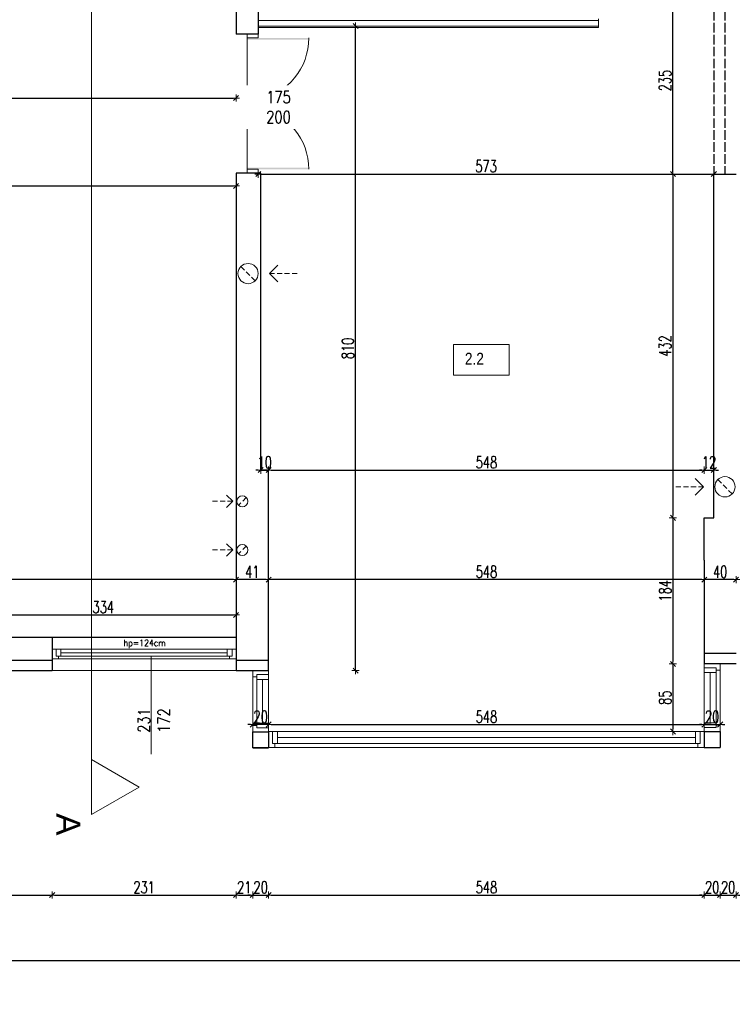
# Model space of a CAD drawing. Header units: millimetres. Extents: x 64838 to 107664, y -36848 to 0.
# Tile 88 of 109: x 89396 to 90292, y -30932 to -29695. Entities that reach past the tile are written whole.
import ezdxf

# ---------------------------------------------------------------- set-up
doc = ezdxf.new("R2010")
doc.units = ezdxf.units.MM
doc.linetypes.add('ACAD_ISO02W100', pattern=[15, 12, -3])
doc.linetypes.add('HIDDEN', pattern=[9.525, 6.35, -3.175])
doc.layers.get('Defpoints').update_dxf_attribs({"color": 30})
for name, color, linetype, lineweight in [('J 0.15', 40, 'Continuous', 15), ('J opisy', 7, 'Continuous', 9), ('J stolarka_okna', 144, 'Continuous', 0), ('J wymiary', 1, 'Continuous', 9), ('OPIS', 7, 'Continuous', 5), ('sciany', 252, 'Continuous', 30)]:
    doc.layers.add(name, color=color, linetype=linetype, lineweight=lineweight)
doc.styles.add('ADESK2', font='simplex', dxfattribs={"width": 0.7})
doc.styles.get("Standard").update_dxf_attribs({"font": 'arial.ttf'})
doc.dimstyles.new('1-100', dxfattribs={"dimscale": 1.5, "dimtxt": 10, "dimasz": 2, "dimexe": 1, "dimexo": 1, "dimgap": 1.5, "dimtad": 1, "dimdec": 0, "dimrnd": 0.5, "dimdsep": 46, "dimtxsty": 'ADESK2', "dimblk": 'wymiar', "dimcen": -1, "dimdle": 5, "dimse1": 1, "dimse2": 1, "dimclrd": 256, "dimclre": 256, "dimclrt": 256, "dimadec": 0, "dimazin": 0, "dimtfac": 1, "dimtdec": 0, "dimtix": 1, "dimtmove": 0, "dimatfit": 3, "dimfxl": 20, "dimfxlon": 1, "dimtolj": 1, "dimtzin": 0, "dimarcsym": 0})

# ---------------------------------------------------------------- blocks, each defined once
blk = doc.blocks.new('wymiar')
for p, q in [((1.5, 0), (-1.5, 0)), ((1.06, 1.06), (-1.06, -1.06)), ((0, 1.5), (0, -1.5))]:
    blk.add_line(p, q)
blk = doc.blocks.new('*D1269')
at = {"layer": 'Defpoints', "color": 0, "ltscale": 4}
for p in [(90216.9, -29654), (90229.2, -29654), (90229.2, -29889)]:
    blk.add_point(p, dxfattribs=at)
at = {"layer": 'J wymiary', "lineweight": -2}
blk.add_line((90216.9, -29886), (90216.9, -29657), dxfattribs=at)
at = {"layer": 'J wymiary', "lineweight": -2, "ltscale": 4, "xscale": 3, "yscale": 3, "zscale": 3}
for p, rotation in [((90216.9, -29654), 90), ((90216.9, -29889), 270)]:
    blk.add_blockref('wymiar', p, dxfattribs=dict(at, rotation=rotation))
at = {"layer": 'J wymiary', "ltscale": 4, "insert": (90207.1, -29771.5), "char_height": 15, "attachment_point": 5, "rotation": 90, "style": 'ADESK2'}
blk.add_mtext('\\A1;235', dxfattribs=at)
blk = doc.blocks.new('*D1301')
at = {"layer": 'Defpoints', "color": 0, "ltscale": 4}
for p in [(90256.3, -30398.6), (90256.3, -30398.6), (90296.3, -30398.6)]:
    blk.add_point(p, dxfattribs=at)
at = {"layer": 'J wymiary', "lineweight": -2}
blk.add_line((90293.3, -30398.6), (90259.3, -30398.6), dxfattribs=at)
at = {"layer": 'J wymiary', "lineweight": -2, "ltscale": 4, "xscale": 3, "yscale": 3, "zscale": 3, "rotation": 180}
blk.add_blockref('wymiar', (90256.3, -30398.6), dxfattribs=at)
at = {"layer": 'J wymiary', "lineweight": -2, "ltscale": 4, "xscale": 3, "yscale": 3, "zscale": 3}
blk.add_blockref('wymiar', (90296.3, -30398.6), dxfattribs=at)
at = {"layer": 'J wymiary', "ltscale": 4, "insert": (90276.3, -30388.8), "char_height": 15, "attachment_point": 5, "style": 'ADESK2'}
blk.add_mtext('\\A1;40', dxfattribs=at)
blk = doc.blocks.new('*D1302')
at = {"layer": 'Defpoints', "color": 0, "ltscale": 4}
for p in [(89708.9, -30398.6), (89708.9, -30398.6), (90256.3, -30398.6)]:
    blk.add_point(p, dxfattribs=at)
at = {"layer": 'J wymiary', "lineweight": -2}
blk.add_line((90253.3, -30398.6), (89711.9, -30398.6), dxfattribs=at)
at = {"layer": 'J wymiary', "lineweight": -2, "ltscale": 4, "xscale": 3, "yscale": 3, "zscale": 3, "rotation": 180}
blk.add_blockref('wymiar', (89708.9, -30398.6), dxfattribs=at)
at = {"layer": 'J wymiary', "lineweight": -2, "ltscale": 4, "xscale": 3, "yscale": 3, "zscale": 3}
blk.add_blockref('wymiar', (90256.3, -30398.6), dxfattribs=at)
at = {"layer": 'J wymiary', "ltscale": 4, "insert": (89982.6, -30388.8), "char_height": 15, "attachment_point": 5, "style": 'ADESK2'}
blk.add_mtext('\\A1;548', dxfattribs=at)
blk = doc.blocks.new('*D1303')
at = {"layer": 'Defpoints', "color": 0, "ltscale": 4}
for p in [(89667.9, -30398.6), (89667.9, -30398.6), (89708.9, -30398.6)]:
    blk.add_point(p, dxfattribs=at)
at = {"layer": 'J wymiary', "lineweight": -2}
blk.add_line((89705.9, -30398.6), (89670.9, -30398.6), dxfattribs=at)
at = {"layer": 'J wymiary', "lineweight": -2, "ltscale": 4, "xscale": 3, "yscale": 3, "zscale": 3, "rotation": 180}
blk.add_blockref('wymiar', (89667.9, -30398.6), dxfattribs=at)
at = {"layer": 'J wymiary', "lineweight": -2, "ltscale": 4, "xscale": 3, "yscale": 3, "zscale": 3}
blk.add_blockref('wymiar', (89708.9, -30398.6), dxfattribs=at)
at = {"layer": 'J wymiary', "ltscale": 4, "insert": (89688.4, -30388.8), "char_height": 15, "attachment_point": 5, "style": 'ADESK2'}
blk.add_mtext('\\A1;41', dxfattribs=at)
blk = doc.blocks.new('*D1304')
at = {"layer": 'Defpoints', "color": 0, "ltscale": 4}
for p in [(88794.3, -30398.6), (88794.3, -30398.6), (89667.9, -30398.6)]:
    blk.add_point(p, dxfattribs=at)
at = {"layer": 'J wymiary', "lineweight": -2}
blk.add_line((89664.9, -30398.6), (88797.3, -30398.6), dxfattribs=at)
at = {"layer": 'J wymiary', "lineweight": -2, "ltscale": 4, "xscale": 3, "yscale": 3, "zscale": 3, "rotation": 180}
blk.add_blockref('wymiar', (88794.3, -30398.6), dxfattribs=at)
at = {"layer": 'J wymiary', "lineweight": -2, "ltscale": 4, "xscale": 3, "yscale": 3, "zscale": 3}
blk.add_blockref('wymiar', (89667.9, -30398.6), dxfattribs=at)
at = {"layer": 'J wymiary', "ltscale": 4, "insert": (89231.1, -30388.8), "char_height": 15, "attachment_point": 5, "style": 'ADESK2'}
blk.add_mtext('\\A1;874', dxfattribs=at)
blk = doc.blocks.new('*D1307')
at = {"layer": 'Defpoints', "color": 0, "ltscale": 4}
for p in [(89334.3, -30443), (89667.9, -30443), (89667.9, -30443)]:
    blk.add_point(p, dxfattribs=at)
at = {"layer": 'J wymiary', "lineweight": -2}
blk.add_line((89337.3, -30443), (89664.9, -30443), dxfattribs=at)
at = {"layer": 'J wymiary', "lineweight": -2, "ltscale": 4, "xscale": 3, "yscale": 3, "zscale": 3, "rotation": 180}
blk.add_blockref('wymiar', (89334.3, -30443), dxfattribs=at)
at = {"layer": 'J wymiary', "lineweight": -2, "ltscale": 4, "xscale": 3, "yscale": 3, "zscale": 3}
blk.add_blockref('wymiar', (89667.9, -30443), dxfattribs=at)
at = {"layer": 'J wymiary', "ltscale": 4, "insert": (89501.1, -30433.2), "char_height": 15, "attachment_point": 5, "style": 'ADESK2'}
blk.add_mtext('\\A1;334', dxfattribs=at)
blk = doc.blocks.new('*D1316')
at = {"layer": 'Defpoints', "color": 0, "ltscale": 4}
for p in [(89667.9, -29903.9), (88794.3, -29942), (89667.9, -29942)]:
    blk.add_point(p, dxfattribs=at)
at = {"layer": 'J wymiary', "lineweight": -2}
blk.add_line((88797.3, -29903.9), (89664.9, -29903.9), dxfattribs=at)
at = {"layer": 'J wymiary', "lineweight": -2, "ltscale": 4, "xscale": 3, "yscale": 3, "zscale": 3, "rotation": 180}
blk.add_blockref('wymiar', (88794.3, -29903.9), dxfattribs=at)
at = {"layer": 'J wymiary', "lineweight": -2, "ltscale": 4, "xscale": 3, "yscale": 3, "zscale": 3}
blk.add_blockref('wymiar', (89667.9, -29903.9), dxfattribs=at)
at = {"layer": 'J wymiary', "ltscale": 4, "insert": (89231.1, -29894.1), "char_height": 15, "attachment_point": 5, "style": 'ADESK2'}
blk.add_mtext('\\A1;874', dxfattribs=at)
blk = doc.blocks.new('*D1318')
at = {"layer": 'Defpoints', "color": 0, "ltscale": 4}
for p in [(89667.9, -29793.4), (88875.3, -29813), (89667.9, -29813)]:
    blk.add_point(p, dxfattribs=at)
at = {"layer": 'J wymiary', "lineweight": -2}
blk.add_line((88878.3, -29793.4), (89664.9, -29793.4), dxfattribs=at)
at = {"layer": 'J wymiary', "lineweight": -2, "ltscale": 4, "xscale": 3, "yscale": 3, "zscale": 3, "rotation": 180}
blk.add_blockref('wymiar', (88875.3, -29793.4), dxfattribs=at)
at = {"layer": 'J wymiary', "lineweight": -2, "ltscale": 4, "xscale": 3, "yscale": 3, "zscale": 3}
blk.add_blockref('wymiar', (89667.9, -29793.4), dxfattribs=at)
at = {"layer": 'J wymiary', "ltscale": 4, "insert": (89271.6, -29783.7), "char_height": 15, "attachment_point": 5, "style": 'ADESK2'}
blk.add_mtext('\\A1;793', dxfattribs=at)
blk = doc.blocks.new('*D1358')
at = {"layer": 'Defpoints', "color": 0, "ltscale": 4}
for p in [(90229.2, -29889), (90216.9, -30321), (90229.2, -30321)]:
    blk.add_point(p, dxfattribs=at)
at = {"layer": 'J wymiary', "lineweight": -2}
blk.add_line((90216.9, -29892), (90216.9, -30318), dxfattribs=at)
at = {"layer": 'J wymiary', "lineweight": -2, "ltscale": 4, "xscale": 3, "yscale": 3, "zscale": 3}
for p, rotation in [((90216.9, -29889), 90), ((90216.9, -30321), 270)]:
    blk.add_blockref('wymiar', p, dxfattribs=dict(at, rotation=rotation))
at = {"layer": 'J wymiary', "ltscale": 4, "insert": (90207.1, -30105), "char_height": 15, "attachment_point": 5, "rotation": 90, "style": 'ADESK2'}
blk.add_mtext('\\A1;432', dxfattribs=at)
blk = doc.blocks.new('*D1359')
at = {"layer": 'Defpoints', "color": 0, "ltscale": 4}
for p in [(90256.3, -30321), (90216.9, -30504.5), (90256.3, -30504.5)]:
    blk.add_point(p, dxfattribs=at)
at = {"layer": 'J wymiary', "lineweight": -2}
blk.add_line((90216.9, -30324), (90216.9, -30501.5), dxfattribs=at)
at = {"layer": 'J wymiary', "lineweight": -2, "ltscale": 4, "xscale": 3, "yscale": 3, "zscale": 3}
for p, rotation in [((90216.9, -30321), 90), ((90216.9, -30504.5), 270)]:
    blk.add_blockref('wymiar', p, dxfattribs=dict(at, rotation=rotation))
at = {"layer": 'J wymiary', "ltscale": 4, "insert": (90207.1, -30412.7), "char_height": 15, "attachment_point": 5, "rotation": 90, "style": 'ADESK2'}
blk.add_mtext('\\A1;184', dxfattribs=at)
blk = doc.blocks.new('*D1360')
at = {"layer": 'Defpoints', "color": 0, "ltscale": 4}
for p in [(90256.3, -30504.5), (90216.9, -30589.5), (90256.3, -30589.5)]:
    blk.add_point(p, dxfattribs=at)
at = {"layer": 'J wymiary', "lineweight": -2}
blk.add_line((90216.9, -30507.5), (90216.9, -30586.5), dxfattribs=at)
at = {"layer": 'J wymiary', "lineweight": -2, "ltscale": 4, "xscale": 3, "yscale": 3, "zscale": 3}
for p, rotation in [((90216.9, -30504.5), 90), ((90216.9, -30589.5), 270)]:
    blk.add_blockref('wymiar', p, dxfattribs=dict(at, rotation=rotation))
at = {"layer": 'J wymiary', "ltscale": 4, "insert": (90207.1, -30547), "char_height": 15, "attachment_point": 5, "rotation": 90, "style": 'ADESK2'}
blk.add_mtext('\\A1;85', dxfattribs=at)
blk = doc.blocks.new('*D1361')
at = {"layer": 'Defpoints', "color": 0, "ltscale": 4}
for p in [(90256.3, -30580.7), (89708.9, -30590), (90256.3, -30589.5)]:
    blk.add_point(p, dxfattribs=at)
at = {"layer": 'J wymiary', "lineweight": -2}
blk.add_line((89711.9, -30580.7), (90253.3, -30580.7), dxfattribs=at)
at = {"layer": 'J wymiary', "lineweight": -2, "ltscale": 4, "xscale": 3, "yscale": 3, "zscale": 3, "rotation": 180}
blk.add_blockref('wymiar', (89708.9, -30580.7), dxfattribs=at)
at = {"layer": 'J wymiary', "lineweight": -2, "ltscale": 4, "xscale": 3, "yscale": 3, "zscale": 3}
blk.add_blockref('wymiar', (90256.3, -30580.7), dxfattribs=at)
at = {"layer": 'J wymiary', "ltscale": 4, "insert": (89982.6, -30570.9), "char_height": 15, "attachment_point": 5, "style": 'ADESK2'}
blk.add_mtext('\\A1;548', dxfattribs=at)
blk = doc.blocks.new('*D1362')
at = {"layer": 'Defpoints', "color": 0, "ltscale": 4}
for p in [(90276.3, -30580.7), (90256.3, -30589.5), (90276.3, -30589.5)]:
    blk.add_point(p, dxfattribs=at)
at = {"layer": 'J wymiary', "lineweight": -2}
for p, q in [((90253.3, -30580.7), (90250.3, -30580.7)), ((90256.3, -30580.7), (90276.3, -30580.7)), ((90279.3, -30580.7), (90282.3, -30580.7))]:
    blk.add_line(p, q, dxfattribs=at)
at = {"layer": 'J wymiary', "lineweight": -2, "ltscale": 4, "xscale": 3, "yscale": 3, "zscale": 3}
blk.add_blockref('wymiar', (90256.3, -30580.7), dxfattribs=at)
at = {"layer": 'J wymiary', "lineweight": -2, "ltscale": 4, "xscale": 3, "yscale": 3, "zscale": 3, "rotation": 180}
blk.add_blockref('wymiar', (90276.3, -30580.7), dxfattribs=at)
at = {"layer": 'J wymiary', "ltscale": 4, "insert": (90266.3, -30570.9), "char_height": 15, "attachment_point": 5, "style": 'ADESK2'}
blk.add_mtext('\\A1;20', dxfattribs=at)
blk = doc.blocks.new('*D1363')
at = {"layer": 'Defpoints', "color": 0, "ltscale": 4}
for p in [(89688.9, -30580.7), (89688.9, -30590), (89708.9, -30590)]:
    blk.add_point(p, dxfattribs=at)
at = {"layer": 'J wymiary', "lineweight": -2}
for p, q in [((89685.9, -30580.7), (89682.9, -30580.7)), ((89708.9, -30580.7), (89688.9, -30580.7)), ((89711.9, -30580.7), (89714.9, -30580.7))]:
    blk.add_line(p, q, dxfattribs=at)
at = {"layer": 'J wymiary', "lineweight": -2, "ltscale": 4, "xscale": 3, "yscale": 3, "zscale": 3}
blk.add_blockref('wymiar', (89688.9, -30580.7), dxfattribs=at)
at = {"layer": 'J wymiary', "lineweight": -2, "ltscale": 4, "xscale": 3, "yscale": 3, "zscale": 3, "rotation": 180}
blk.add_blockref('wymiar', (89708.9, -30580.7), dxfattribs=at)
at = {"layer": 'J wymiary', "ltscale": 4, "insert": (89698.9, -30570.9), "char_height": 15, "attachment_point": 5, "style": 'ADESK2'}
blk.add_mtext('\\A1;20', dxfattribs=at)
blk = doc.blocks.new('*D1364')
at = {"layer": 'Defpoints', "color": 0, "ltscale": 4}
for p in [(89698.9, -30261), (89708.9, -30261), (89708.9, -30261)]:
    blk.add_point(p, dxfattribs=at)
at = {"layer": 'J wymiary', "lineweight": -2}
for p, q in [((89695.9, -30261), (89692.9, -30261)), ((89698.9, -30261), (89708.9, -30261)), ((89711.9, -30261), (89714.9, -30261))]:
    blk.add_line(p, q, dxfattribs=at)
at = {"layer": 'J wymiary', "lineweight": -2, "ltscale": 4, "xscale": 3, "yscale": 3, "zscale": 3}
blk.add_blockref('wymiar', (89698.9, -30261), dxfattribs=at)
at = {"layer": 'J wymiary', "lineweight": -2, "ltscale": 4, "xscale": 3, "yscale": 3, "zscale": 3, "rotation": 180}
blk.add_blockref('wymiar', (89708.9, -30261), dxfattribs=at)
at = {"layer": 'J wymiary', "ltscale": 4, "insert": (89703.9, -30251.2), "char_height": 15, "attachment_point": 5, "style": 'ADESK2'}
blk.add_mtext('\\A1;10', dxfattribs=at)
blk = doc.blocks.new('*D1365')
at = {"layer": 'Defpoints', "color": 0, "ltscale": 4}
for p in [(89708.9, -30261), (90256.3, -30261), (90256.3, -30261)]:
    blk.add_point(p, dxfattribs=at)
at = {"layer": 'J wymiary', "lineweight": -2}
blk.add_line((89711.9, -30261), (90253.3, -30261), dxfattribs=at)
at = {"layer": 'J wymiary', "lineweight": -2, "ltscale": 4, "xscale": 3, "yscale": 3, "zscale": 3, "rotation": 180}
blk.add_blockref('wymiar', (89708.9, -30261), dxfattribs=at)
at = {"layer": 'J wymiary', "lineweight": -2, "ltscale": 4, "xscale": 3, "yscale": 3, "zscale": 3}
blk.add_blockref('wymiar', (90256.3, -30261), dxfattribs=at)
at = {"layer": 'J wymiary', "ltscale": 4, "insert": (89982.6, -30251.2), "char_height": 15, "attachment_point": 5, "style": 'ADESK2'}
blk.add_mtext('\\A1;548', dxfattribs=at)
blk = doc.blocks.new('*D1366')
at = {"layer": 'Defpoints', "color": 0, "ltscale": 4}
for p in [(90268.3, -30261), (90256.3, -30321), (90268.3, -30321)]:
    blk.add_point(p, dxfattribs=at)
at = {"layer": 'J wymiary', "lineweight": -2}
for p, q in [((90253.3, -30261), (90250.3, -30261)), ((90256.3, -30261), (90268.3, -30261)), ((90271.3, -30261), (90274.3, -30261))]:
    blk.add_line(p, q, dxfattribs=at)
at = {"layer": 'J wymiary', "lineweight": -2, "ltscale": 4, "xscale": 3, "yscale": 3, "zscale": 3}
blk.add_blockref('wymiar', (90256.3, -30261), dxfattribs=at)
at = {"layer": 'J wymiary', "lineweight": -2, "ltscale": 4, "xscale": 3, "yscale": 3, "zscale": 3, "rotation": 180}
blk.add_blockref('wymiar', (90268.3, -30261), dxfattribs=at)
at = {"layer": 'J wymiary', "ltscale": 4, "insert": (90262.3, -30251.2), "char_height": 15, "attachment_point": 5, "style": 'ADESK2'}
blk.add_mtext('\\A1;12', dxfattribs=at)
blk = doc.blocks.new('*D1367')
at = {"layer": 'Defpoints', "color": 0, "ltscale": 4}
for p in [(89708.9, -29703), (89818.1, -29703), (89708.9, -30513)]:
    blk.add_point(p, dxfattribs=at)
at = {"layer": 'J wymiary', "lineweight": -2}
blk.add_line((89818.1, -30510), (89818.1, -29706), dxfattribs=at)
at = {"layer": 'J wymiary', "lineweight": -2, "ltscale": 4, "xscale": 3, "yscale": 3, "zscale": 3}
for p, rotation in [((89818.1, -29703), 90), ((89818.1, -30513), 270)]:
    blk.add_blockref('wymiar', p, dxfattribs=dict(at, rotation=rotation))
at = {"layer": 'J wymiary', "ltscale": 4, "insert": (89808.3, -30108), "char_height": 15, "attachment_point": 5, "rotation": 90, "style": 'ADESK2'}
blk.add_mtext('\\A1;810', dxfattribs=at)
blk = doc.blocks.new('*D1368')
at = {"layer": 'Defpoints', "color": 0, "ltscale": 4}
for p in [(89695.9, -29888), (90268.3, -29889), (90268.3, -29889)]:
    blk.add_point(p, dxfattribs=at)
at = {"layer": 'J wymiary', "lineweight": -2}
blk.add_line((89698.9, -29889), (90265.3, -29889), dxfattribs=at)
at = {"layer": 'J wymiary', "lineweight": -2, "ltscale": 4, "xscale": 3, "yscale": 3, "zscale": 3, "rotation": 180}
blk.add_blockref('wymiar', (89695.9, -29889), dxfattribs=at)
at = {"layer": 'J wymiary', "lineweight": -2, "ltscale": 4, "xscale": 3, "yscale": 3, "zscale": 3}
blk.add_blockref('wymiar', (90268.3, -29889), dxfattribs=at)
at = {"layer": 'J wymiary', "ltscale": 4, "insert": (89982.1, -29879.2), "char_height": 15, "attachment_point": 5, "style": 'ADESK2'}
blk.add_mtext('\\A1;573', dxfattribs=at)
blk = doc.blocks.new('*D1415')
at = {"layer": 'Defpoints', "color": 0, "ltscale": 4}
for p in [(88741.3, -30537.3), (89436.9, -30545.3), (89436.9, -30795)]:
    blk.add_point(p, dxfattribs=at)
at = {"layer": 'J wymiary', "lineweight": -2}
blk.add_line((88744.3, -30795), (89433.9, -30795), dxfattribs=at)
at = {"layer": 'J wymiary', "lineweight": -2, "ltscale": 4, "xscale": 3, "yscale": 3, "zscale": 3, "rotation": 180}
blk.add_blockref('wymiar', (88741.3, -30795), dxfattribs=at)
at = {"layer": 'J wymiary', "lineweight": -2, "ltscale": 4, "xscale": 3, "yscale": 3, "zscale": 3}
blk.add_blockref('wymiar', (89436.9, -30795), dxfattribs=at)
at = {"layer": 'J wymiary', "ltscale": 4, "insert": (89089.1, -30785.3), "char_height": 15, "attachment_point": 5, "style": 'ADESK2'}
blk.add_mtext('\\A1;696', dxfattribs=at)
blk = doc.blocks.new('*D1416')
at = {"layer": 'Defpoints', "color": 0, "ltscale": 4}
for p in [(89436.9, -30545.3), (89667.9, -30548), (89667.9, -30795)]:
    blk.add_point(p, dxfattribs=at)
at = {"layer": 'J wymiary', "lineweight": -2}
blk.add_line((89439.9, -30795), (89664.9, -30795), dxfattribs=at)
at = {"layer": 'J wymiary', "lineweight": -2, "ltscale": 4, "xscale": 3, "yscale": 3, "zscale": 3, "rotation": 180}
blk.add_blockref('wymiar', (89436.9, -30795), dxfattribs=at)
at = {"layer": 'J wymiary', "lineweight": -2, "ltscale": 4, "xscale": 3, "yscale": 3, "zscale": 3}
blk.add_blockref('wymiar', (89667.9, -30795), dxfattribs=at)
at = {"layer": 'J wymiary', "ltscale": 4, "insert": (89552.4, -30785.3), "char_height": 15, "attachment_point": 5, "style": 'ADESK2'}
blk.add_mtext('\\A1;231', dxfattribs=at)
blk = doc.blocks.new('*D1417')
at = {"layer": 'Defpoints', "color": 0, "ltscale": 4}
for p in [(89667.9, -30548), (89688.9, -30567.2), (89688.9, -30795)]:
    blk.add_point(p, dxfattribs=at)
at = {"layer": 'J wymiary', "lineweight": -2}
blk.add_line((89670.9, -30795), (89685.9, -30795), dxfattribs=at)
at = {"layer": 'J wymiary', "lineweight": -2, "ltscale": 4, "xscale": 3, "yscale": 3, "zscale": 3, "rotation": 180}
blk.add_blockref('wymiar', (89667.9, -30795), dxfattribs=at)
at = {"layer": 'J wymiary', "lineweight": -2, "ltscale": 4, "xscale": 3, "yscale": 3, "zscale": 3}
blk.add_blockref('wymiar', (89688.9, -30795), dxfattribs=at)
at = {"layer": 'J wymiary', "ltscale": 4, "insert": (89678.4, -30785.3), "char_height": 15, "attachment_point": 5, "style": 'ADESK2'}
blk.add_mtext('\\A1;21', dxfattribs=at)
blk = doc.blocks.new('*D1418')
at = {"layer": 'Defpoints', "color": 0, "ltscale": 4}
for p in [(89688.9, -30567.2), (89708.9, -30644.2), (89708.9, -30795)]:
    blk.add_point(p, dxfattribs=at)
at = {"layer": 'J wymiary', "lineweight": -2}
for p, q in [((89685.9, -30795), (89682.9, -30795)), ((89688.9, -30795), (89708.9, -30795)), ((89711.9, -30795), (89714.9, -30795))]:
    blk.add_line(p, q, dxfattribs=at)
at = {"layer": 'J wymiary', "lineweight": -2, "ltscale": 4, "xscale": 3, "yscale": 3, "zscale": 3}
blk.add_blockref('wymiar', (89688.9, -30795), dxfattribs=at)
at = {"layer": 'J wymiary', "lineweight": -2, "ltscale": 4, "xscale": 3, "yscale": 3, "zscale": 3, "rotation": 180}
blk.add_blockref('wymiar', (89708.9, -30795), dxfattribs=at)
at = {"layer": 'J wymiary', "ltscale": 4, "insert": (89698.9, -30785.3), "char_height": 15, "attachment_point": 5, "style": 'ADESK2'}
blk.add_mtext('\\A1;20', dxfattribs=at)
blk = doc.blocks.new('*D1419')
at = {"layer": 'Defpoints', "color": 0, "ltscale": 4}
for p in [(89708.9, -30644.2), (90256.3, -30639.1), (90256.3, -30795)]:
    blk.add_point(p, dxfattribs=at)
at = {"layer": 'J wymiary', "lineweight": -2}
blk.add_line((89711.9, -30795), (90253.3, -30795), dxfattribs=at)
at = {"layer": 'J wymiary', "lineweight": -2, "ltscale": 4, "xscale": 3, "yscale": 3, "zscale": 3, "rotation": 180}
blk.add_blockref('wymiar', (89708.9, -30795), dxfattribs=at)
at = {"layer": 'J wymiary', "lineweight": -2, "ltscale": 4, "xscale": 3, "yscale": 3, "zscale": 3}
blk.add_blockref('wymiar', (90256.3, -30795), dxfattribs=at)
at = {"layer": 'J wymiary', "ltscale": 4, "insert": (89982.6, -30785.3), "char_height": 15, "attachment_point": 5, "style": 'ADESK2'}
blk.add_mtext('\\A1;548', dxfattribs=at)
blk = doc.blocks.new('*D1420')
at = {"layer": 'Defpoints', "color": 0, "ltscale": 4}
for p in [(90256.3, -30639.1), (90276.3, -30638.9), (90276.3, -30795)]:
    blk.add_point(p, dxfattribs=at)
at = {"layer": 'J wymiary', "lineweight": -2}
for p, q in [((90253.3, -30795), (90250.3, -30795)), ((90256.3, -30795), (90276.3, -30795)), ((90279.3, -30795), (90282.3, -30795))]:
    blk.add_line(p, q, dxfattribs=at)
at = {"layer": 'J wymiary', "lineweight": -2, "ltscale": 4, "xscale": 3, "yscale": 3, "zscale": 3}
blk.add_blockref('wymiar', (90256.3, -30795), dxfattribs=at)
at = {"layer": 'J wymiary', "lineweight": -2, "ltscale": 4, "xscale": 3, "yscale": 3, "zscale": 3, "rotation": 180}
blk.add_blockref('wymiar', (90276.3, -30795), dxfattribs=at)
at = {"layer": 'J wymiary', "ltscale": 4, "insert": (90266.3, -30785.3), "char_height": 15, "attachment_point": 5, "style": 'ADESK2'}
blk.add_mtext('\\A1;20', dxfattribs=at)
blk = doc.blocks.new('*D1421')
at = {"layer": 'Defpoints', "color": 0, "ltscale": 4}
for p in [(90296.3, -30533.5), (90276.3, -30638.9), (90296.3, -30795)]:
    blk.add_point(p, dxfattribs=at)
at = {"layer": 'J wymiary', "lineweight": -2}
for p, q in [((90273.3, -30795), (90270.3, -30795)), ((90276.3, -30795), (90296.3, -30795)), ((90299.3, -30795), (90302.3, -30795))]:
    blk.add_line(p, q, dxfattribs=at)
at = {"layer": 'J wymiary', "lineweight": -2, "ltscale": 4, "xscale": 3, "yscale": 3, "zscale": 3}
blk.add_blockref('wymiar', (90276.3, -30795), dxfattribs=at)
at = {"layer": 'J wymiary', "lineweight": -2, "ltscale": 4, "xscale": 3, "yscale": 3, "zscale": 3, "rotation": 180}
blk.add_blockref('wymiar', (90296.3, -30795), dxfattribs=at)
at = {"layer": 'J wymiary', "ltscale": 4, "insert": (90286.3, -30785.3), "char_height": 15, "attachment_point": 5, "style": 'ADESK2'}
blk.add_mtext('\\A1;20', dxfattribs=at)
blk = doc.blocks.new('*D1441')
at = {"layer": 'Defpoints', "color": 0, "ltscale": 4}
for p in [(88741.3, -30455), (92486.3, -30467), (92486.3, -30877.3)]:
    blk.add_point(p, dxfattribs=at)
at = {"layer": 'J wymiary', "lineweight": -2}
blk.add_line((88744.3, -30877.3), (92483.3, -30877.3), dxfattribs=at)
at = {"layer": 'J wymiary', "lineweight": -2, "ltscale": 4, "xscale": 3, "yscale": 3, "zscale": 3, "rotation": 180}
blk.add_blockref('wymiar', (88741.3, -30877.3), dxfattribs=at)
at = {"layer": 'J wymiary', "lineweight": -2, "ltscale": 4, "xscale": 3, "yscale": 3, "zscale": 3}
blk.add_blockref('wymiar', (92486.3, -30877.3), dxfattribs=at)
at = {"layer": 'J wymiary', "ltscale": 4, "insert": (90613.8, -30867.5), "char_height": 15, "attachment_point": 5, "style": 'ADESK2'}
blk.add_mtext('\\A1;3745', dxfattribs=at)
blk = doc.blocks.new('*D1533')
at = {"layer": 'Defpoints', "color": 0, "ltscale": 4}
for p in [(92320.1, -30504.5), (90147.4, -30589.5), (92658.4, -30589.5)]:
    blk.add_point(p, dxfattribs=at)
at = {"layer": 'J wymiary', "lineweight": -2}
blk.add_line((92658.4, -30507.5), (92658.4, -30586.5), dxfattribs=at)
at = {"layer": 'J wymiary', "lineweight": -2, "ltscale": 4, "xscale": 3, "yscale": 3, "zscale": 3}
for p, rotation in [((92658.4, -30504.5), 90), ((92658.4, -30589.5), 270)]:
    blk.add_blockref('wymiar', p, dxfattribs=dict(at, rotation=rotation))
at = {"layer": 'J wymiary', "ltscale": 4, "insert": (92648.7, -30547), "char_height": 15, "attachment_point": 5, "rotation": 90, "style": 'ADESK2'}
blk.add_mtext('\\A1;85', dxfattribs=at)
blk = doc.blocks.new('*D1534')
at = {"layer": 'Defpoints', "color": 0, "ltscale": 4}
for p in [(90151.9, -30589.5), (90151.9, -30609.5), (92658.4, -30609.5)]:
    blk.add_point(p, dxfattribs=at)
at = {"layer": 'J wymiary', "lineweight": -2}
for p, q in [((92658.4, -30586.5), (92658.4, -30583.5)), ((92658.4, -30589.5), (92658.4, -30609.5)), ((92658.4, -30612.5), (92658.4, -30615.5))]:
    blk.add_line(p, q, dxfattribs=at)
at = {"layer": 'J wymiary', "lineweight": -2, "ltscale": 4, "xscale": 3, "yscale": 3, "zscale": 3}
for p, rotation in [((92658.4, -30589.5), 270), ((92658.4, -30609.5), 90)]:
    blk.add_blockref('wymiar', p, dxfattribs=dict(at, rotation=rotation))
at = {"layer": 'J wymiary', "ltscale": 4, "insert": (92648.7, -30599.5), "char_height": 15, "attachment_point": 5, "rotation": 90, "style": 'ADESK2'}
blk.add_mtext('\\A1;20', dxfattribs=at)
blk = doc.blocks.new('*D1537')
at = {"layer": 'Defpoints', "color": 0, "ltscale": 4}
for p in [(92284, -30504.5), (90011.7, -30609.5), (92770.3, -30609.5)]:
    blk.add_point(p, dxfattribs=at)
at = {"layer": 'J wymiary', "lineweight": -2}
blk.add_line((92770.3, -30507.5), (92770.3, -30606.5), dxfattribs=at)
at = {"layer": 'J wymiary', "lineweight": -2, "ltscale": 4, "xscale": 3, "yscale": 3, "zscale": 3}
for p, rotation in [((92770.3, -30504.5), 90), ((92770.3, -30609.5), 270)]:
    blk.add_blockref('wymiar', p, dxfattribs=dict(at, rotation=rotation))
at = {"layer": 'J wymiary', "ltscale": 4, "insert": (92760.6, -30557), "char_height": 15, "attachment_point": 5, "rotation": 90, "style": 'ADESK2'}
blk.add_mtext('\\A1;105', dxfattribs=at)
blk = doc.blocks.new('*D1538')
at = {"layer": 'Defpoints', "color": 0, "ltscale": 4}
for p in [(90011.7, -30609.5), (88181.3, -31985), (92770.3, -31985)]:
    blk.add_point(p, dxfattribs=at)
at = {"layer": 'J wymiary', "lineweight": -2}
blk.add_line((92770.3, -30612.5), (92770.3, -31982), dxfattribs=at)
at = {"layer": 'J wymiary', "lineweight": -2, "ltscale": 4, "xscale": 3, "yscale": 3, "zscale": 3}
for p, rotation in [((92770.3, -30609.5), 90), ((92770.3, -31985), 270)]:
    blk.add_blockref('wymiar', p, dxfattribs=dict(at, rotation=rotation))
at = {"layer": 'J wymiary', "ltscale": 4, "insert": (92760.6, -31297.2), "char_height": 15, "attachment_point": 5, "rotation": 90, "style": 'ADESK2'}
blk.add_mtext('\\A1;1376', dxfattribs=at)
blk = doc.blocks.new('*D1539')
at = {"layer": 'Defpoints', "color": 0, "ltscale": 4}
for p in [(89812.9, -30609.5), (88258, -31985), (92658.4, -31985)]:
    blk.add_point(p, dxfattribs=at)
at = {"layer": 'J wymiary', "lineweight": -2}
blk.add_line((92658.4, -30612.5), (92658.4, -31982), dxfattribs=at)
at = {"layer": 'J wymiary', "lineweight": -2, "ltscale": 4, "xscale": 3, "yscale": 3, "zscale": 3}
for p, rotation in [((92658.4, -30609.5), 90), ((92658.4, -31985), 270)]:
    blk.add_blockref('wymiar', p, dxfattribs=dict(at, rotation=rotation))
at = {"layer": 'J wymiary', "ltscale": 4, "insert": (92648.7, -31297.2), "char_height": 15, "attachment_point": 5, "rotation": 90, "style": 'ADESK2'}
blk.add_mtext('\\A1;1376', dxfattribs=at)
blk = doc.blocks.new('*D1540')
at = {"layer": 'Defpoints', "color": 0, "ltscale": 4}
for p in [(91213.3, -27798.5), (92855.5, -27798.5), (88406.3, -31985)]:
    blk.add_point(p, dxfattribs=at)
at = {"layer": 'J wymiary', "lineweight": -2}
blk.add_line((92855.5, -31982), (92855.5, -27801.5), dxfattribs=at)
at = {"layer": 'J wymiary', "lineweight": -2, "ltscale": 4, "xscale": 3, "yscale": 3, "zscale": 3}
for p, rotation in [((92855.5, -27798.5), 90), ((92855.5, -31985), 270)]:
    blk.add_blockref('wymiar', p, dxfattribs=dict(at, rotation=rotation))
at = {"layer": 'J wymiary', "ltscale": 4, "insert": (92845.7, -29891.7), "char_height": 15, "attachment_point": 5, "rotation": 90, "style": 'ADESK2'}
blk.add_mtext('\\A1;4187', dxfattribs=at)

msp = doc.modelspace()

# ---------------------------------------------------------------- linework, layer by layer
at = {"layer": 'Defpoints'}
msp.add_line((89436.89, -30470.98), (89667.89, -30470.98), dxfattribs=at)
at = {"layer": 'J 0.15', "lineweight": 5}
for p, q in [((90123.27, -29693.98), (90123.27, -29704.98)), ((90123.27, -29695.98), (89695.89, -29695.98)), ((90123.27, -29702.98), (89695.89, -29702.98)), ((90123.27, -29704.98), (89695.89, -29704.98))]:
    msp.add_line(p, q, dxfattribs=at)
at = {"layer": 'J opisy'}
for p, q in [((89745.89, -29800.48), (89695.89, -29800.48)), ((89709.9, -30014.02), (89720.52, -30003.44)), ((89709.9, -30014.02), (89720.52, -30024.6)), ((90255.48, -30281.94), (90244.85, -30271.35)), ((90255.48, -30281.94), (90244.85, -30292.52)), ((89663.74, -30300.24), (89655.95, -30292.47)), ((89663.74, -30300.24), (89655.95, -30308)), ((89663.74, -30361.27), (89655.95, -30353.51)), ((89663.74, -30361.27), (89655.95, -30369.03))]:
    msp.add_line(p, q, dxfattribs=at)
at = {"layer": 'J opisy', "linetype": 'HIDDEN'}
for p, q in [((89674.05, -30005.06), (89692.05, -30022.98)), ((89709.9, -30014.02), (89744.9, -30014.02)), ((90291.33, -30290.9), (90273.33, -30272.98)), ((90255.48, -30281.94), (90220.48, -30281.94)), ((89663.74, -30300.24), (89638.08, -30300.24)), ((89680.81, -30295.41), (89670.99, -30305.27)), ((89663.74, -30361.27), (89638.08, -30361.27)), ((89680.81, -30356.45), (89670.99, -30366.31))]:
    msp.add_line(p, q, dxfattribs=at)
at = {"layer": 'J opisy', "linetype": 'Continuous', "lineweight": 9}
msp.add_line((89561.39, -30494.98), (89561.39, -30617.98), dxfattribs=at)
at = {"layer": 'J opisy'}
for centre, radius in [((89683.05, -30014.02), 12.7), ((90282.33, -30281.94), 12.7), ((89675.9, -30300.34), 6.96), ((89675.9, -30361.38), 6.96)]:
    msp.add_circle(centre, radius, dxfattribs=at)
at = {"layer": 'J stolarka_okna'}
for p, q in [((89681.89, -29712.98), (89681.89, -29717.98)), ((89681.89, -29712.98), (89695.89, -29712.98)), ((89681.89, -29795.48), (89681.89, -29717.98)), ((89695.89, -29717.98), (89681.89, -29717.98)), ((89695.89, -29712.98), (89695.89, -29717.98)), ((89681.89, -29795.48), (89681.89, -29800.48)), ((89681.89, -29795.48), (89695.89, -29795.48)), ((89681.89, -29805.48), (89681.89, -29800.48)), ((89695.89, -29800.48), (89681.89, -29800.48)), ((89695.89, -29800.48), (89681.89, -29800.48)), ((89681.89, -29805.48), (89695.89, -29805.48)), ((89681.89, -29805.48), (89681.89, -29882.98)), ((89695.89, -29795.48), (89695.89, -29800.48)), ((89695.89, -29805.48), (89695.89, -29800.48)), ((89681.89, -29887.98), (89681.89, -29882.98)), ((89695.89, -29882.98), (89681.89, -29882.98)), ((89681.89, -29887.98), (89695.89, -29887.98)), ((89695.89, -29887.98), (89695.89, -29882.98)), ((90256.27, -30589.48), (90256.27, -30488.98)), ((90271.27, -30509.48), (90256.27, -30509.48)), ((90271.27, -30509.48), (90271.27, -30515.48)), ((90271.27, -30512.48), (90276.27, -30512.48)), ((90276.27, -30589.48), (90276.27, -30504.48)), ((89688.89, -30589.98), (89688.89, -30512.98)), ((89693.89, -30520.98), (89688.89, -30520.98)), ((89698.89, -30517.98), (89693.89, -30517.98)), ((89693.89, -30517.98), (89693.89, -30523.98)), ((89693.89, -30523.98), (89708.89, -30523.98)), ((89693.89, -30578.98), (89693.89, -30523.98)), ((89698.89, -30517.98), (89708.89, -30517.98)), ((89701.39, -30523.98), (89701.39, -30578.98)), ((89708.89, -30589.98), (89708.89, -30512.98)), ((90271.27, -30515.48), (90256.27, -30515.48)), ((90263.77, -30515.48), (90263.77, -30578.48)), ((90271.27, -30578.48), (90271.27, -30515.48)), ((89693.89, -30581.98), (89688.89, -30581.98)), ((89693.89, -30578.98), (89708.89, -30578.98)), ((89693.89, -30578.98), (89693.89, -30584.98)), ((89698.89, -30584.98), (89693.89, -30584.98)), ((89698.89, -30584.98), (89708.89, -30584.98)), ((90256.27, -30578.48), (90271.27, -30578.48)), ((90256.27, -30584.48), (90266.27, -30584.48)), ((90266.27, -30584.48), (90271.27, -30584.48)), ((90271.27, -30584.48), (90271.27, -30578.48)), ((90271.27, -30581.48), (90276.27, -30581.48)), ((90256.27, -30589.48), (89708.89, -30589.48)), ((89713.89, -30599.48), (89713.89, -30589.98)), ((89719.89, -30604.48), (89719.89, -30589.98)), ((90245.27, -30596.98), (89719.89, -30596.98)), ((90245.27, -30604.48), (90245.27, -30589.48)), ((90251.27, -30599.48), (90251.27, -30589.48)), ((90256.27, -30609.48), (89708.89, -30609.48)), ((89713.89, -30599.48), (89713.89, -30604.48)), ((89713.89, -30604.48), (89719.89, -30604.48)), ((89716.89, -30604.48), (89716.89, -30609.48)), ((90245.27, -30604.48), (89719.89, -30604.48)), ((90251.27, -30604.48), (90245.27, -30604.48)), ((90248.27, -30604.48), (90248.27, -30609.48)), ((90251.27, -30599.48), (90251.27, -30604.48))]:
    msp.add_line(p, q, dxfattribs=at)
at = {"layer": 'J stolarka_okna', "linetype": 'Continuous', "lineweight": 9}
for p, q in [((89436.89, -30485.98), (89667.89, -30485.98)), ((89441.89, -30485.98), (89441.89, -30491.98)), ((89447.89, -30485.98), (89447.89, -30494.98)), ((89656.89, -30485.98), (89656.89, -30494.98)), ((89662.89, -30485.98), (89662.89, -30491.98)), ((89436.89, -30497.98), (89667.89, -30497.98)), ((89441.89, -30491.98), (89441.89, -30494.98)), ((89441.89, -30494.98), (89447.89, -30494.98)), ((89444.89, -30494.98), (89444.89, -30497.98)), ((89447.89, -30490.48), (89656.89, -30490.48)), ((89447.89, -30494.98), (89656.89, -30494.98)), ((89662.89, -30494.98), (89656.89, -30494.98)), ((89659.89, -30494.98), (89659.89, -30497.98)), ((89662.89, -30491.98), (89662.89, -30494.98)), ((89436.89, -30512.98), (89667.89, -30512.98))]:
    msp.add_line(p, q, dxfattribs=at)
at = {"layer": 'J stolarka_okna'}
for centre, start, end in [((89680.34, -29717.98), 281.34071, 0), ((89680.34, -29882.98), 0, 78.65929)]:
    msp.add_arc(centre, 79.04, start, end, dxfattribs=at)
for points in [[(89681.88, -29720.1), (89681.89, -29717.98), (89759.39, -29720.09), (89759.39, -29717.98)], [(89681.88, -29880.85), (89681.89, -29882.98), (89759.39, -29880.87), (89759.39, -29882.98)]]:
    msp.add_solid(points, dxfattribs=at)
at = {"layer": 'J wymiary', "ltscale": 4}
for p, q in [((89667.89, -30435.44), (89667.89, -30435.44)), ((89667.89, -30485.98), (89667.89, -30497.98))]:
    msp.add_line(p, q, dxfattribs=at)
at = {"layer": 'OPIS'}
msp.add_line((89486.27, -28861.49), (89486.27, -30693.95), dxfattribs=at)
for points in [[(90011.31, -30141.65), (89941.32, -30141.65), (89941.32, -30103.07), (90011.31, -30103.07)], [(89546.27, -30659.31), (89486.27, -30693.95), (89486.27, -30624.67)]]:
    msp.add_lwpolyline(points, close=True, dxfattribs=at)
at = {"layer": 'sciany'}
for p, q in [((89667.89, -29431.98), (89667.89, -29712.98)), ((89695.89, -29431.98), (89695.89, -29712.98)), ((89695.89, -29712.98), (89667.89, -29712.98)), ((89667.89, -29887.98), (89667.89, -30470.98)), ((89698.89, -29887.98), (89667.89, -29887.98)), ((89698.89, -30260.98), (89698.89, -29887.98)), ((90268.27, -30320.98), (90268.27, -29888.98)), ((90268.27, -29888.98), (90296.27, -29888.98)), ((89708.89, -30260.98), (89698.89, -30260.98)), ((89708.89, -30512.98), (89708.89, -30260.98)), ((90256.27, -30373.98), (90256.27, -30320.98)), ((90256.27, -30320.98), (90268.27, -30320.98)), ((90256.27, -30373.98), (90256.27, -30504.48)), ((89099.89, -30470.98), (89436.89, -30470.98)), ((89436.89, -30470.98), (89436.89, -30485.98)), ((89667.89, -30470.98), (89667.89, -30512.98)), ((89436.89, -30485.98), (89436.89, -30497.98)), ((89667.89, -30485.98), (89667.89, -30497.98)), ((88754.27, -30499.98), (89436.89, -30499.98)), ((89436.89, -30497.98), (89436.89, -30512.98)), ((89667.89, -30499.98), (89708.89, -30499.98)), ((90296.27, -30491.48), (90256.27, -30491.48)), ((90296.27, -30504.48), (90256.27, -30504.48)), ((89099.89, -30512.98), (89436.89, -30512.98)), ((89667.89, -30512.98), (89682.27, -30512.98)), ((89682.27, -30512.98), (89708.89, -30512.98)), ((89688.89, -30609.98), (89688.89, -30589.98)), ((89688.89, -30589.98), (89708.89, -30589.98)), ((89708.89, -30589.98), (89708.89, -30609.98)), ((90256.27, -30589.48), (90276.27, -30589.48)), ((90256.27, -30589.48), (90256.27, -30609.48)), ((90276.27, -30589.48), (90276.27, -30609.48)), ((89708.89, -30609.98), (89688.89, -30609.98)), ((89688.89, -30609.98), (89708.89, -30609.98)), ((90256.27, -30609.48), (90276.27, -30609.48))]:
    msp.add_line(p, q, dxfattribs=at)
at = {"layer": 'sciany', "linetype": 'ACAD_ISO02W100'}
for p, q in [((90268.27, -29653.98), (90268.27, -29888.98)), ((90282.27, -29653.98), (90282.27, -29888.98))]:
    msp.add_line(p, q, dxfattribs=at)

# ---------------------------------------------------------------- texts
at = {"layer": 'J opisy', "insert": (89553, -30479.48), "char_height": 8, "width": 100, "attachment_point": 5, "line_spacing_factor": 0.771429}
msp.add_mtext('\\pxsm1;{\\Fsimplex|c0;\\W0.9;hp=\\Fsimplex|c238;124\\Fsimplex|c0;cm}', dxfattribs=at)
at = {"layer": 'J opisy', "insert": (89564.82, -30575.68), "char_height": 15, "width": 30.2063, "attachment_point": 5, "rotation": 90, "line_spacing_factor": 0.771429}
msp.add_mtext('\\pxsm1;{\\Fsimplex|c238;\\W0.8;231\\Fsimplex|c0;\\P\\Fsimplex|c238;172}', dxfattribs=at)
at = {"layer": 'OPIS', "insert": (89967.46, -30121.05), "char_height": 15, "width": 48.75, "attachment_point": 5, "line_spacing_factor": 0.857143}
msp.add_mtext('{\\fArial Narrow|b0|i0|c238|p34;2.2}', dxfattribs=at)
at = {"layer": 'OPIS', "insert": (89457.21, -30706.11), "char_height": 30, "width": 162.4495, "attachment_point": 5, "rotation": 270}
msp.add_mtext('A', dxfattribs=at)

# ---------------------------------------------------------------- dimensions: what is measured, and where the dimension line sits
at = {"layer": 'J wymiary'}
for base, p1, p2, picture, middle in [((90216.86, -29653.98), (90229.22, -29888.98), (90229.22, -29653.98), '*D1269', (90207.11, -29771.48)), ((90216.86, -30320.98), (90229.22, -29888.98), (90229.22, -30320.98), '*D1358', (90207.11, -30104.98)), ((90216.86146747, -30504.47890319), (90256.26792966, -30320.97890319), (90256.26792966, -30504.47890319), '*D1359', (90207.11146747, -30412.72890319)), ((90216.86, -30589.48), (90256.27, -30504.48), (90256.27, -30589.48), '*D1360', (90207.11, -30546.98))]:
    dim = msp.add_linear_dim(base=base, p1=p1, p2=p2, angle=90, dimstyle='1-100', dxfattribs=at)
    dim.commit()
    dim.dimension.update_dxf_attribs({"geometry": picture, "text_midpoint": middle})
for base, p1, p2, picture, middle in [((90268.27, -29888.98), (89695.89, -29887.98), (90268.27, -29888.98), '*D1368', (89982.08, -29879.23)), ((89667.89, -29903.89), (88794.27, -29941.98), (89667.89, -29941.98), '*D1316', (89231.08, -29894.14)), ((89708.89, -30260.98), (89698.89, -30260.98), (89708.89, -30260.98), '*D1364', (89703.89, -30251.23)), ((90256.27, -30260.98), (89708.89, -30260.98), (90256.27, -30260.98), '*D1365', (89982.58, -30251.23)), ((90268.27, -30260.98), (90256.27, -30320.98), (90268.27, -30320.98), '*D1366', (90262.27, -30251.23)), ((88794.27, -30398.59), (89667.89, -30398.59), (88794.27, -30398.59), '*D1304', (89231.08, -30388.84)), ((89667.89, -30398.59), (89708.89, -30398.59), (89667.89, -30398.59), '*D1303', (89688.39, -30388.84)), ((89708.89, -30398.59), (90256.27, -30398.59), (89708.89, -30398.59), '*D1302', (89982.58, -30388.84)), ((90256.27, -30398.59), (90296.27, -30398.59), (90256.27, -30398.59), '*D1301', (90276.27, -30388.84)), ((89667.89, -30442.98), (89334.27, -30442.98), (89667.89, -30442.98), '*D1307', (89501.08, -30433.23)), ((89688.89, -30580.69), (89708.89, -30589.98), (89688.89, -30589.98), '*D1363', (89698.89, -30570.94)), ((90256.27, -30580.69), (89708.89, -30589.98), (90256.27, -30589.48), '*D1361', (89982.58, -30570.94)), ((90276.27, -30580.69), (90256.27, -30589.48), (90276.27, -30589.48), '*D1362', (90266.27, -30570.94))]:
    dim = msp.add_linear_dim(base=base, p1=p1, p2=p2, dimstyle='1-100', dxfattribs=at)
    dim.commit()
    dim.dimension.update_dxf_attribs({"geometry": picture, "text_midpoint": middle})
for base, p1, p2, picture, middle in [((92486.27, -30877.27), (88741.27, -30454.98), (92486.27, -30467), '*D1441', (90613.77, -30867.52)), ((89436.89, -30795.03), (88741.27, -30537.34), (89436.89, -30545.34), '*D1415', (89089.08, -30785.28)), ((90296.27, -30795.03), (90276.27, -30638.85), (90296.27, -30533.49), '*D1421', (90286.27, -30785.28)), ((89667.89, -30795.03), (89436.89, -30545.34), (89667.89, -30548.02), '*D1416', (89552.39, -30785.28)), ((89688.89, -30795.03), (89667.89, -30548.02), (89688.89, -30567.23), '*D1417', (89678.39, -30785.28)), ((89708.89, -30795.03), (89688.89, -30567.23), (89708.89, -30644.21), '*D1418', (89698.89, -30785.28)), ((90256.27, -30795.03), (89708.89, -30644.21), (90256.27, -30639.08), '*D1419', (89982.58, -30785.28)), ((90276.27, -30795.03), (90256.27, -30639.08), (90276.27, -30638.85), '*D1420', (90266.27, -30785.28))]:
    dim = msp.add_linear_dim(base=base, p1=p1, p2=p2, dimstyle='1-100', override={"dimblk": 'wymiar'}, dxfattribs=at)
    dim.commit()
    dim.dimension.update_dxf_attribs({"geometry": picture, "text_midpoint": middle})
for base, p1, p2, picture, middle in [((92770.3, -30609.48), (92284.02, -30504.48), (90011.65, -30609.48), '*D1537', (92760.55, -30556.98)), ((92658.44, -30589.48), (92320.14, -30504.48), (90147.36, -30589.48), '*D1533', (92648.69, -30546.98)), ((92658.44, -30609.48), (90151.86, -30589.48), (90151.86, -30609.48), '*D1534', (92648.69, -30599.48)), ((92770.30361331, -31984.97890319), (90011.65425738, -30609.47890319), (88181.33682365, -31984.97890319), '*D1538', (92760.55361331, -31297.22890319)), ((92658.44000241, -31984.97890319), (89812.85112578, -30609.47890319), (88257.98091045, -31984.97890319), '*D1539', (92648.69000241, -31297.22890319))]:
    dim = msp.add_linear_dim(base=base, p1=p1, p2=p2, angle=90, dimstyle='1-100', override={"dimblk": 'wymiar'}, dxfattribs=at)
    dim.commit()
    dim.dimension.update_dxf_attribs({"geometry": picture, "text_midpoint": middle})

# ---------------------------------------------------------------- next in the draw order: texts
at = {"layer": 'J opisy', "insert": (89721.32, -29804.81), "char_height": 15, "width": 85.2264, "attachment_point": 5, "rotation": 0.00455, "line_spacing_factor": 0.771429, "bg_fill": 2}
msp.add_mtext('\\pxsm1;{\\Fsimplex|c238;\\W0.8;175\\P200}', dxfattribs=at)

# ---------------------------------------------------------------- next in the draw order: dimensions: what is measured, and where the dimension line sits
at = {"layer": 'J wymiary'}
dim = msp.add_linear_dim(base=(92855.46706132, -27798.47890319), p1=(88406.26792966, -31984.97890319), p2=(91213.26792966, -27798.47890319), angle=90, dimstyle='1-100', override={"dimblk": 'wymiar'}, dxfattribs=at)
dim.commit()
dim.dimension.update_dxf_attribs({"geometry": '*D1540', "text_midpoint": (92845.71706132, -29891.72890319)})
dim = msp.add_linear_dim(base=(89818.09, -29702.98), p1=(89708.89, -30512.98), p2=(89708.89, -29702.98), angle=90, dimstyle='1-100', dxfattribs=at)
dim.commit()
dim.dimension.update_dxf_attribs({"geometry": '*D1367', "text_midpoint": (89808.34, -30107.98)})
dim = msp.add_linear_dim(base=(89667.89, -29793.44), p1=(88875.27, -29812.98), p2=(89667.89, -29812.98), dimstyle='1-100', dxfattribs=at)
dim.commit()
dim.dimension.update_dxf_attribs({"geometry": '*D1318', "text_midpoint": (89271.58, -29783.69)})

doc.saveas('drawing.dxf')
